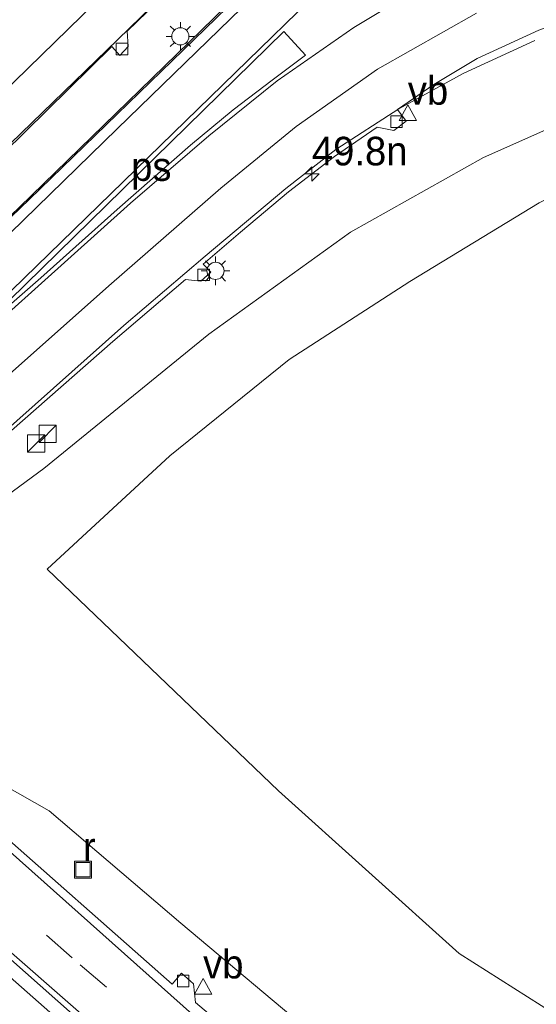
# Model space of a CAD drawing. Header units: millimetres. Extents: x 82463 to 85160, y 450000 to 452470.
# Tile 14 of 98: x 83059 to 83104, y 450361 to 450447. Entities that reach past the tile are written whole.
import ezdxf
from ezdxf.enums import TextEntityAlignment as Align

# ---------------------------------------------------------------- set-up
doc = ezdxf.new("R2010")
doc.units = ezdxf.units.MM
doc.linetypes.add('39strp', pattern=[12, 3, -9])
for name, color, linetype, lineweight in [('af-bs-rasterhekwerk', 8, 'hekwerk', 18), ('as-bs-kilometr', 13, 'Continuous', 18), ('gr-bs-geleiderail', 213, 'geleiderail', 18), ('gw-bs-kruinlijn', 93, 'Continuous', 18), ('gw-bs-teenlijn', 93, 'Continuous', 18), ('mk-b5-vlakmark', 8, 'Continuous', 18), ('mk-bs-39streep 0.15', 8, '39strp', 18), ('mk-bs-streep 0.15', 8, 'Continuous', 18), ('og-bs-inrichtingselement', 253, 'Continuous', 18), ('og-bs-terreinafscheiding', 253, 'Continuous', 18), ('wh-bs-kolk', 8, 'Continuous', 18), ('wh-bs-put', 8, 'Continuous', 18), ('wm-bs-lichtmast', 8, 'Continuous', 18), ('wm-bs-verkeersbord', 8, 'Continuous', 18)]:
    doc.layers.add(name, color=color, linetype=linetype, lineweight=lineweight)
doc.styles.add('rtw_iso', font='iso-rtw.shx')
doc.linetypes.add('geleiderail', pattern='A,2,-1,[175,RTW.shx,S=0.5,R=0,X=0,Y=0],-1', length=4)
doc.linetypes.add('hekwerk', pattern='A,7,-1.5,[1,RTW.shx,S=0.75,R=0,X=0,Y=0],-1.5', length=10)

# ---------------------------------------------------------------- blocks, each defined once
blk = doc.blocks.new('kolk')
blk.add_lwpolyline([(-0.5, -0.5), (0.5, -0.5), (0.5, 0.5), (-0.5, 0.5)], close=True)
blk = doc.blocks.new('put')
for p, q in [((0.75, 0.75), (-0.75, 0.75)), ((-0.75, 0.75), (-0.75, -0.75)), ((0.75, -0.75), (0.75, 0.75)), ((-0.75, -0.75), (0.75, -0.75))]:
    blk.add_line(p, q)
blk.add_lwpolyline([(-0.625, 0.625), (0.625, 0.625), (0.625, -0.625), (-0.625, -0.625)], close=True)
blk = doc.blocks.new('dtbattr')
at = {"style": 'rtw_iso'}
blk.add_attdef('TAG', (0.591, 0.868), '', height=2.5, dxfattribs=at)
blk = doc.blocks.new('verkeersbord')
for p, q in [((0, 0.75), (-0.75, -0.625)), ((0.75, -0.625), (0, 0.75)), ((-0.75, -0.625), (0.75, -0.625))]:
    blk.add_line(p, q)
blk = doc.blocks.new('dtbattr-r')
at = {"style": 'rtw_iso'}
blk.add_attdef('TAG', text='', height=2.5, dxfattribs=at).set_placement((0, 0), align=Align.MIDDLE_CENTER)
blk = doc.blocks.new('kast')
blk.add_line((-0.75, -0.75), (0.75, 0.75))
blk.add_lwpolyline([(-0.75, 0.75), (0.75, 0.75), (0.75, -0.75), (-0.75, -0.75)], close=True)
blk = doc.blocks.new('lantaarnpaal')
for p, q in [((-0.884, 0.884), (-0.53, 0.53)), ((0, 0.75), (0, 1.25)), ((0.53, 0.53), (0.884, 0.884)), ((-0.75, 0), (-1.25, 0)), ((0.75, 0), (1.25, 0)), ((-0.53, -0.53), (-0.884, -0.884)), ((0, -0.75), (0, -1.25)), ((0.53, -0.53), (0.884, -0.884))]:
    blk.add_line(p, q)
blk.add_circle((0, 0), 0.75)
blk = doc.blocks.new('hecto')
for p, q in [((0, 0.625), (-0.625, 0)), ((0, -0.625), (0, 0.625)), ((-0.625, 0), (0.625, 0)), ((0.625, 0), (0, -0.625))]:
    blk.add_line(p, q)

msp = doc.modelspace()

# ---------------------------------------------------------------- linework, layer by layer
at = {"layer": 'af-bs-rasterhekwerk'}
msp.add_polyline3d([(83069.068, 450353.398, 0.554), (83041.034, 450378.068, 0.189), (83033.591, 450384.689, 0.17)], dxfattribs=at)
at = {"layer": 'gr-bs-geleiderail'}
for points in [[(83201.185, 450573.438, 7.012), (83189.081, 450561.967, 7.647), (83172.629, 450546.271, 7.551), (83152.531, 450527.074, 7.414), (83133.198, 450508.565, 7.317), (83091.114, 450467.895, 7.042), (83067.54, 450445.004, 6.905), (83047.818, 450425.924, 6.777)], [(83037.102, 450409.683, 7.198), (83048.457, 450420.305, 7.212), (83058.971, 450430.372, 7.239), (83069.503, 450440.592, 7.276), (83085.776, 450456.419, 7.386), (83105.988, 450475.95, 7.523), (83126.016, 450495.366, 7.688), (83153.027, 450521.237, 7.826), (83181.061, 450547.982, 7.968), (83204.561, 450570.35, 7.143)], [(83046.842, 450400.643, 6.841), (83054.159, 450407.618, 6.864), (83068.116, 450420.017, 6.845), (83075.234, 450426.081, 6.841), (83082.301, 450431.998, 6.845), (83086.683, 450435.389, 6.845), (83092.192, 450438.965, 6.735), (83097.814, 450442.047, 6.447), (83104.086, 450444.95, 6.117)]]:
    msp.add_polyline3d(points, dxfattribs=at)
at = {"layer": 'gw-bs-kruinlijn'}
for points in [[(83159.315, 450424.422, 4.999), (83153.02, 450431.329, 5.219), (83144.25, 450437.62, 5.384), (83134.152, 450441.534, 5.691), (83123.638, 450442.355, 5.764), (83111.356, 450439.927, 5.824), (83099.59, 450434.69, 5.924), (83087.947, 450428.164, 6.108), (83075.557, 450419.241, 6.167), (83061.106, 450407.487, 6.208), (83051.881, 450400.723, 6.08), (83050.471, 450402.226, 6.163)], [(83179.555, 450398.252, 4.513), (83177.107, 450390.944, 4.623), (83174.689, 450382.527, 4.632), (83171.618, 450374.848, 4.568), (83167.724, 450367.866, 4.348), (83162.71, 450363.419, 4.266), (83151.163, 450356.267, 4.169), (83136.981, 450350.71, 3.862), (83124.65, 450352.404, 3.927), (83110.628, 450356.744, 3.826), (83097.465, 450365.066, 3.771), (83081.665, 450379.307, 3.739), (83061.405, 450398.689, 4.238)]]:
    msp.add_polyline3d(points, dxfattribs=at)
at = {"layer": 'gw-bs-teenlijn'}
for points in [[(83061.405, 450398.689, 4.238), (83072.137, 450408.606, 4.518), (83082.58, 450417.024, 4.751), (83093.155, 450423.842, 4.898), (83104.464, 450430.735, 5.187), (83114.493, 450435.716, 5.393), (83125.815, 450438.169, 5.43), (83138.318, 450436.224, 5.26), (83149.295, 450431.012, 5.072), (83159.315, 450424.422, 4.999)], [(83179.555, 450398.252, 4.513), (83179.727, 450387.253, 4.257), (83178.065, 450377.409, 3.89), (83173.946, 450368.281, 3.473), (83168.965, 450360.649, 3.239), (83162.099, 450353.325, 2.767), (83153.545, 450347.017, 2.3), (83144.462, 450343.09, 1.943), (83135.597, 450341.473, 1.654), (83124.456, 450341.259, 1.416), (83113.072, 450342.807, 1.132), (83105.669, 450344.802, 0.944), (83094.927, 450349.729, 0.664), (83085.263, 450357.529, 0.692), (83073.114, 450367.742, 0.582), (83061.572, 450377.57, 0.371), (83055.112, 450381.21, 0.362), (83047.394, 450387.442, 0.181), (83041.91, 450393.588, 0.205)]]:
    msp.add_polyline3d(points, dxfattribs=at)
at = {"layer": 'mk-b5-vlakmark'}
msp.add_polyline3d([(83060.838, 450424.165, 6.474), (83053.83, 450418.091, 6.424), (83082.118, 450445.725, 6.621), (83084.017, 450443.652, 6.534), (83081.093, 450441.461, 6.483), (83077.69, 450438.858, 6.47), (83073.932, 450435.772, 6.465), (83067.53, 450430.165, 6.456)], close=True, dxfattribs=at)
at = {"layer": 'mk-bs-39streep 0.15'}
msp.add_polyline3d([(82989.01, 450433.281, 0.109), (82998.576, 450424.093, 0.069), (83013.352, 450410.266, 0.07), (83028.337, 450396.455, 0.071), (83040.242, 450385.484, 0.072), (83052.34, 450374.622, 0.102), (83064.299, 450364.076, 0.188), (83073.401, 450356.309, 0.27), (83076.543, 450353.823, 0.309), (83082.542, 450349.338, 0.375), (83085.931, 450346.952, 0.409)], dxfattribs=at)
at = {"layer": 'mk-bs-streep 0.15'}
for points in [[(83031.415, 450414.968, 6.004), (83071.482, 450453.991, 6.309), (83096.411, 450478.154, 6.497), (83121.843, 450502.65, 6.644), (83147.615, 450527.41, 6.827), (83173.427, 450552.095, 6.987), (83198.985, 450576.365, 7.058)], [(83205.307, 450569.604, 7.292), (83178.941, 450544.494, 7.271), (83143.66, 450510.829, 7.116), (83107.15, 450475.658, 6.873), (83067.523, 450437.211, 6.557), (83038.184, 450408.68, 6.395)], [(83040.877, 450406.18, 6.327), (83095.265, 450459.048, 6.68), (83137.624, 450499.869, 6.923), (83180.039, 450540.434, 7.276), (83199.048, 450558.568, 7.285)], [(83094.821, 450450.045, 6.515), (83088.254, 450446.064, 6.46), (83081.548, 450441.402, 6.479), (83075.565, 450436.585, 6.465), (83068.679, 450430.699, 6.46), (83049.89, 450413.853, 6.415), (83041.179, 450405.899, 6.32)], [(83098.986, 450447.334, 6.268), (83090.319, 450442.433, 6.318), (83083.211, 450437.406, 6.35), (83076.615, 450432.034, 6.323), (83066.805, 450423.478, 6.277), (83055.45, 450413.43, 6.309), (83044.125, 450403.165, 6.246)], [(82988.383, 450438.552, 0.031), (82997.039, 450430.095, 0.095), (83020.427, 450408.254, 0.076), (83036.519, 450393.388, 0.052), (83048.673, 450382.39, 0.083), (83074.379, 450359.512, 0.38), (83083.106, 450351.849, 0.504), (83088.107, 450347.881, 0.554), (83093.837, 450343.81, 0.628), (83099.609, 450340.324, 0.692), (83105.636, 450337.22, 0.875)], [(82985.343, 450432.16, 0.209), (82994.805, 450423.097, 0.278), (83015.589, 450403.646, 0.223), (83031.717, 450388.755, 0.237), (83043.978, 450377.643, 0.262), (83054.744, 450368.186, 0.426), (83066.462, 450357.957, 0.536), (83075.349, 450350.389, 0.687), (83082.172, 450344.994, 0.793), (83088.686, 450340.585, 0.875), (83094.302, 450337.314, 1.003), (83101.91, 450333.688, 1.155), (83108.947, 450331.199, 1.315)]]:
    msp.add_polyline3d(points, dxfattribs=at)
at = {"layer": 'og-bs-terreinafscheiding'}
for points in [[(83204.81, 450570.127, 7.153), (83183.324, 450550.061, 7.336), (83160.434, 450527.973, 7.166), (83137.156, 450505.761, 7.061), (83110.828, 450480.392, 6.955), (83086.786, 450457.173, 6.731), (83059.818, 450431.015, 6.552), (83048.234, 450419.929, 6.557), (83037.821, 450410.65, 6.442)], [(83034.963, 450413.309, 5.924), (83050.157, 450428.177, 6.108), (83050.976, 450427.295, 6.117), (83051.936, 450428.317, 6.121), (83051.89, 450429.502, 6.144), (83067.067, 450444.417, 6.163), (83067.76, 450443.61, 6.163), (83068.5, 450444.411, 6.163), (83068.414, 450445.741, 6.163), (83085.152, 450461.973, 6.3)], [(83108.327, 450447.246, 5.943), (83104.447, 450445.832, 6.108), (83099.045, 450443.368, 6.117), (83095.238, 450441.078, 6.172), (83092.074, 450438.893, 6.273), (83092.84, 450437.89, 6.268), (83091.758, 450437.073, 6.259), (83090.304, 450437.35, 6.259), (83086.557, 450434.796, 6.291), (83082.517, 450431.692, 6.328), (83078.311, 450428.166, 6.332), (83075.059, 450425.376, 6.277), (83075.72, 450424.675, 6.282), (83074.855, 450423.873, 6.314), (83073.505, 450424.04, 6.314), (83067.156, 450418.623, 6.328), (83057.046, 450409.776, 6.277), (83057.978, 450408.768, 6.3), (83057.092, 450408.011, 6.3), (83054.955, 450408.02, 6.296), (83049.631, 450403.083, 6.176)], [(83111.228, 450329.703, 1.361), (83104.095, 450331.891, 1.191), (83096.478, 450335.287, 1.04), (83089.13, 450339.641, 0.884), (83080.964, 450345.177, 0.774), (83074.177, 450350.658, 0.618), (83063.602, 450359.768, 0.472), (83050.982, 450370.944, 0.376), (83043.804, 450377.398, 0.256), (83033.752, 450386.492, 0.233), (83031.562, 450388.473, 0.228), (83015.348, 450403.315, 0.217), (82994.512, 450422.662, 0.282), (82990.422, 450426.6, 0.301), (82983.693, 450433.08, 0.331), (82979.656, 450437.149, 0.399)], [(82991.157, 450436.379, -0.024), (82995.849, 450431.988, 0.072), (83020.778, 450408.638, 0.095), (83036.939, 450393.77, 0.108), (83039.405, 450391.541, 0.114), (83049.013, 450382.859, 0.138), (83053.656, 450378.79, 0.279), (83054.506, 450379.809, 0.289), (83055.357, 450379.029, 0.307), (83055.587, 450377.152, 0.293), (83072.351, 450362.402, 0.412), (83073.152, 450363.348, 0.408), (83074.215, 450362.418, 0.408), (83074.373, 450360.779, 0.431), (83078.375, 450357.422, 0.458), (83083.023, 450353.794, 0.499), (83087.943, 450350.074, 0.55), (83092.157, 450347.235, 0.55), (83092.848, 450348.291, 0.554), (83093.863, 450347.671, 0.55), (83094.38, 450345.857, 0.591), (83098.716, 450343.414, 0.641), (83104.903, 450340.626, 0.783)]]:
    msp.add_polyline3d(points, dxfattribs=at)

# ---------------------------------------------------------------- block references
at = {"layer": 'as-bs-kilometr'}
ref = msp.add_blockref('dtbattr', (83084.577, 450433.263, 6.119), dxfattribs=at)
ref.add_attrib('TAG', '49.8n', dxfattribs={"layer": '0', "height": 2.5, "style": 'rtw_iso'}).set_placement((83084.577, 450433.263, 6.119), align=Align.BOTTOM_LEFT)
msp.add_blockref('hecto', (83084.577, 450433.263, 6.119), dxfattribs=at)
at = {"layer": 'mk-b5-vlakmark'}
ref = msp.add_blockref('dtbattr-r', (83068.75, 450431.90625, 6.489), dxfattribs=at)
ref.add_attrib('TAG', 'ps', dxfattribs={"layer": '0', "height": 2.5, "style": 'rtw_iso'}).set_placement((83068.75, 450431.90625, 6.489), align=Align.BOTTOM_LEFT)
at = {"layer": 'og-bs-inrichtingselement'}
for p in [(83061.436, 450410.53, 6.433), (83060.429, 450409.691, 6.328)]:
    msp.add_blockref('kast', p, dxfattribs=at)
at = {"layer": 'wh-bs-kolk'}
for p in [(83067.948, 450444.189, 6.181), (83091.989, 450437.838, 6.085), (83075.101, 450424.44, 6.089), (83073.31, 450362.675, 0.215)]:
    msp.add_blockref('kolk', p, dxfattribs=at)
at = {"layer": 'wh-bs-put'}
ref = msp.add_blockref('dtbattr', (83064.532, 450372.411, 0.486), dxfattribs=at)
ref.add_attrib('TAG', 'r', dxfattribs={"layer": '0', "height": 2.5, "style": 'rtw_iso'}).set_placement((83064.532, 450372.411, 0.486), align=Align.BOTTOM_LEFT)
msp.add_blockref('put', (83064.532, 450372.411, 0.486), dxfattribs=at)
at = {"layer": 'wm-bs-lichtmast'}
for p in [(83073.061, 450445.299, 6.58), (83076.139, 450424.784, 6.337)]:
    msp.add_blockref('lantaarnpaal', p, dxfattribs=at)
at = {"layer": 'wm-bs-verkeersbord'}
ref = msp.add_blockref('dtbattr', (83092.978, 450438.572, 6.735), dxfattribs=at)
ref.add_attrib('TAG', 'vb', dxfattribs={"layer": '0', "height": 2.5, "style": 'rtw_iso'}).set_placement((83092.978, 450438.572, 6.735), align=Align.BOTTOM_LEFT)
for p in [(83092.978, 450438.572, 6.735), (83075.053, 450362.15, 0.166)]:
    msp.add_blockref('verkeersbord', p, dxfattribs=at)
ref = msp.add_blockref('dtbattr', (83075.053, 450362.15, 0.166), dxfattribs=at)
ref.add_attrib('TAG', 'vb', dxfattribs={"layer": '0', "height": 2.5, "style": 'rtw_iso'}).set_placement((83075.053, 450362.15, 0.166), align=Align.BOTTOM_LEFT)

doc.saveas('drawing.dxf')
